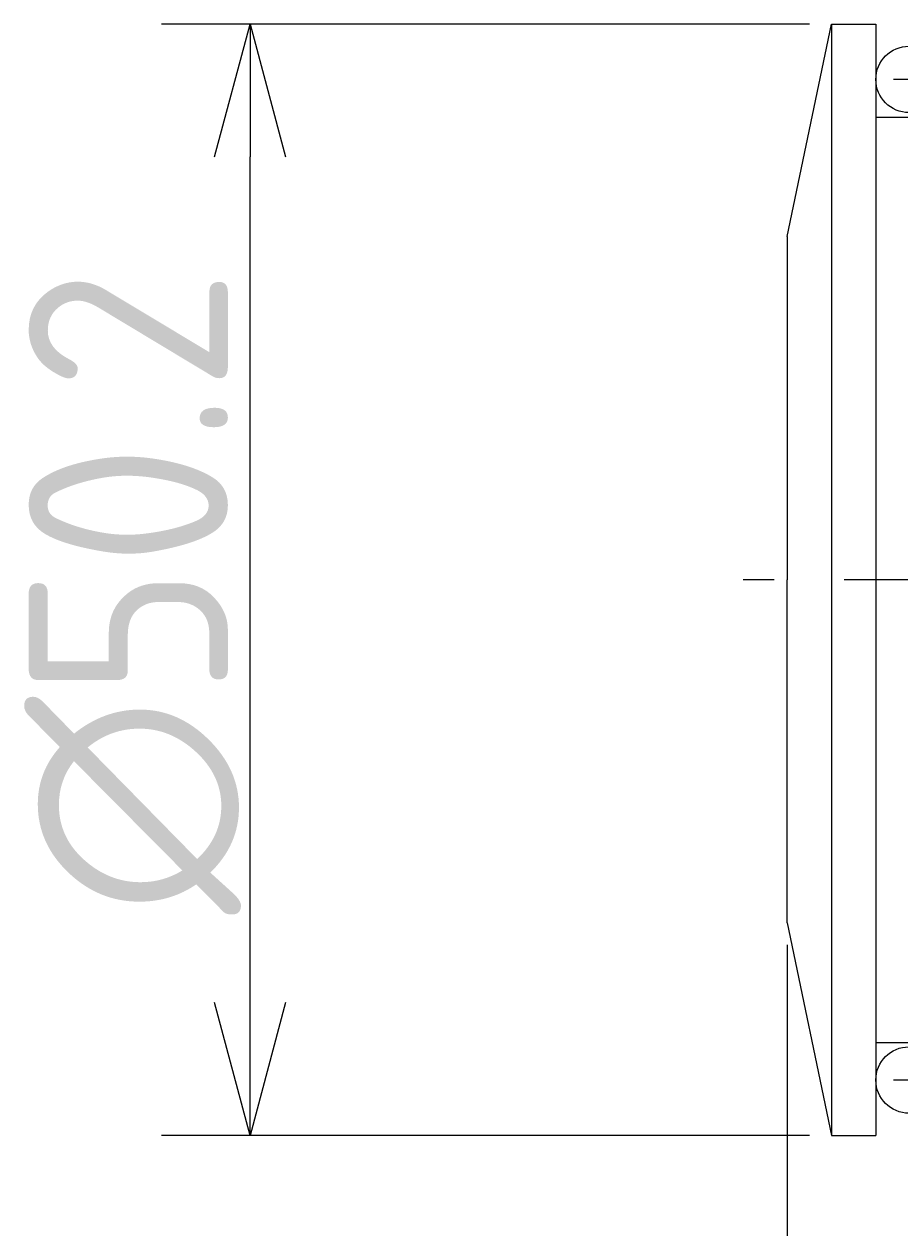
# Model space of a CAD drawing. Extents: x 92 to 515, y 116 to 282.
# Tile 2 of 5: x 92 to 131, y 182 to 236. Entities that reach past the tile are written whole.
import ezdxf

# ---------------------------------------------------------------- set-up
doc = ezdxf.new("R2010")
doc.units = 0
doc.header["$PDMODE"] = 3
doc.header["$PDSIZE"] = 2
doc.linetypes.add('CENTER2', pattern=[28.575, 19.05, -3.175, 3.175, -3.175])
doc.layers.get('0').update_dxf_attribs({"linetype": 'CONTINUOUS'})
doc.layers.get('DEFPOINTS').update_dxf_attribs({"linetype": 'CONTINUOUS'})
for name, color, linetype in [('35-0-CON', 7, 'CONTINUOUS'), ('図形', 7, 'CONTINUOUS'), ('寸法_文字', 3, 'CONTINUOUS')]:
    doc.layers.add(name, color=color, linetype=linetype)
doc.layers.get('0').off()
doc.styles.add('DIMENSION', font='isocp.shx', dxfattribs={"bigfont": 'bigfont.shx'})
doc.dimstyles.get("Standard").update_dxf_attribs({"dimtxt": 0.18, "dimasz": 0.18, "dimexe": 0.18, "dimexo": 0.0625, "dimgap": 0.09, "dimtad": 0, "dimtih": 1, "dimtoh": 1, "dimzin": 0, "dimcen": 0.09, "dimazin": 3, "dimtfac": 1, "dimtofl": 0, "dimtmove": 0, "dimatfit": 3})

# ---------------------------------------------------------------- blocks, each defined once
blk = doc.blocks.new('_OPEN30')
at = {"color": 0, "linetype": 'BYBLOCK'}
for p, q in [((-1, 0.2679), (0, 0)), ((0, 0), (-1, -0.2679)), ((0, 0), (-1, 0))]:
    blk.add_line(p, q, dxfattribs=at)
blk = doc.blocks.new('*U20')
at = {"layer": '寸法_文字', "color": 3, "style": 'DIMENSION'}
blk.add_text('24', height=9, dxfattribs=at).set_placement((131.732, 146))
blk = doc.blocks.new('*D19')
at = {"layer": 'DEFPOINTS', "color": 0}
for p in [(150.368, 196.829), (126.368, 195.701), (126.368, 145)]:
    blk.add_point(p, dxfattribs=at)
at = {"layer": '寸法_文字', "color": 3}
for p, q in [((150.368, 195.829), (150.368, 141)), ((126.368, 194.701), (126.368, 141)), ((144.368, 145), (132.368, 145))]:
    blk.add_line(p, q, dxfattribs=at)
at = {"layer": '35-0-CON'}
blk.add_blockref('*U20', (0, 0), dxfattribs=at)
at = {"layer": '寸法_文字', "color": 3, "xscale": 6, "yscale": 6, "zscale": 6, "rotation": 180}
blk.add_blockref('_OPEN30', (126.368, 145), dxfattribs=at)
at = {"layer": '寸法_文字', "color": 3, "xscale": 6, "yscale": 6, "zscale": 6}
blk.add_blockref('_OPEN30', (150.368, 145), dxfattribs=at)
blk = doc.blocks.new('*U22')
at = {"layer": '寸法_文字', "color": 3, "style": 'DIMENSION'}
blk.add_text('226', height=9, dxfattribs=at).set_placement((229.809, 121))
blk = doc.blocks.new('*D21')
at = {"layer": 'DEFPOINTS', "color": 0}
for p in [(126.368, 195.701), (352.368, 180.399), (352.368, 120)]:
    blk.add_point(p, dxfattribs=at)
at = {"layer": '寸法_文字', "color": 3}
for p, q in [((126.368, 194.701), (126.368, 116)), ((352.368, 179.399), (352.368, 116)), ((132.368, 120), (346.368, 120))]:
    blk.add_line(p, q, dxfattribs=at)
at = {"layer": '35-0-CON'}
blk.add_blockref('*U22', (0, 0), dxfattribs=at)
at = {"layer": '寸法_文字', "color": 3, "xscale": 6, "yscale": 6, "zscale": 6, "rotation": 180}
blk.add_blockref('_OPEN30', (126.368, 120), dxfattribs=at)
at = {"layer": '寸法_文字', "color": 3, "xscale": 6, "yscale": 6, "zscale": 6}
blk.add_blockref('_OPEN30', (352.368, 120), dxfattribs=at)
blk = doc.blocks.new('*U25')
at = {"layer": '寸法_文字', "color": 3, "style": 'DIMENSION'}
blk.add_text('∅50.2', height=9, rotation=90, dxfattribs=at).set_placement((101.093, 196.08))
blk = doc.blocks.new('*D24')
at = {"layer": 'DEFPOINTS', "color": 0}
for p in [(102.093, 236.301), (128.368, 236.301), (128.368, 186.101)]:
    blk.add_point(p, dxfattribs=at)
at = {"layer": '寸法_文字', "color": 3}
for p, q in [((127.368, 236.301), (98.093, 236.301)), ((102.093, 192.101), (102.093, 230.301)), ((127.368, 186.101), (98.093, 186.101))]:
    blk.add_line(p, q, dxfattribs=at)
at = {"layer": '35-0-CON'}
blk.add_blockref('*U25', (0, 0), dxfattribs=at)
at = {"layer": '寸法_文字', "color": 3, "xscale": 6, "yscale": 6, "zscale": 6}
for p, rotation in [((102.093, 236.301), 90), ((102.093, 186.101), 270)]:
    blk.add_blockref('_OPEN30', p, dxfattribs=dict(at, rotation=rotation))

msp = doc.modelspace()

# ---------------------------------------------------------------- linework, layer by layer
at = {"layer": '図形'}
for p, q in [((126.368, 226.701), (128.368, 236.301)), ((128.368, 236.301), (130.368, 236.301)), ((128.368, 236.301), (128.368, 186.101)), ((130.368, 236.301), (130.368, 186.101)), ((130.368, 232.101), (136.366, 232.101)), ((126.368, 226.701), (126.368, 211.201)), ((126.368, 195.701), (126.368, 211.201)), ((126.368, 195.701), (128.368, 186.101)), ((130.368, 190.301), (136.366, 190.301)), ((128.368, 186.101), (130.368, 186.101))]:
    msp.add_line(p, q, dxfattribs=at)
at = {"layer": '図形', "color": 3, "linetype": 'CENTER2'}
for p, q in [((207.368, 233.801), (128.368, 233.801)), ((354.368, 211.201), (124.368, 211.201)), ((207.368, 188.601), (128.368, 188.601))]:
    msp.add_line(p, q, dxfattribs=at)
at = {"layer": '図形'}
for centre in [(131.868, 233.801), (131.868, 188.601)]:
    msp.add_circle(centre, 1.5, dxfattribs=at)

# ---------------------------------------------------------------- dimensions: what is measured, and where the dimension line sits
at = {"layer": '寸法_文字'}
dim = msp.add_linear_dim(base=(102.093, 236.301), p1=(128.368, 186.101), p2=(128.368, 236.301), angle=90, dimstyle='Standard', override={"dimscale": 2, "dimpost": '%%c<>'}, dxfattribs=at)
dim.commit()
dim.dimension.update_dxf_attribs({"geometry": '*D24', "text_midpoint": (96.592, 211.201)})
for base, p1, p2, picture, middle in [((126.368, 145), (150.368, 196.829), (126.368, 195.701), '*D19', (138.368, 150.501)), ((352.368, 120), (126.368, 195.701), (352.368, 180.399), '*D21', (239.368, 125.501))]:
    dim = msp.add_linear_dim(base=base, p1=p1, p2=p2, dimstyle='Standard', override={"dimscale": 2}, dxfattribs=at)
    dim.commit()
    dim.dimension.update_dxf_attribs({"geometry": picture, "text_midpoint": middle})

doc.saveas('drawing.dxf')
